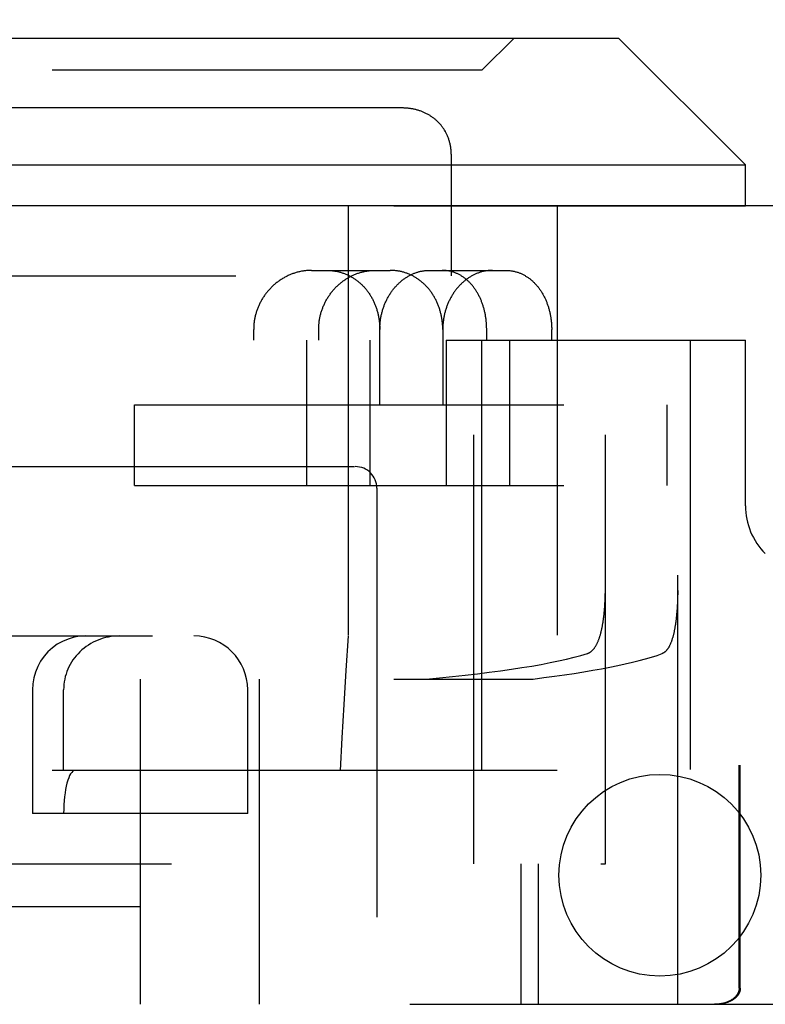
# Model space of a CAD drawing. Header units: inches. Extents: x 0 to 72.6, y 0 to 47.
# Tile 9 of 16: x 32.754 to 33.447, y 9.264 to 10.18. Entities that reach past the tile are written whole.
import ezdxf

# ---------------------------------------------------------------- set-up
doc = ezdxf.new("R2010")
doc.units = ezdxf.units.IN
doc.header["$LTSCALE"] = 3.990854
doc.header["$MEASUREMENT"] = 0
doc.linetypes.add('HIDDEN', pattern=[0.2, 0.1, -0.1])
doc.layers.get('0').update_dxf_attribs({"linetype": 'CONTINUOUS'})
for name, color, linetype in [('02___PRT_ALL_AXES', 7, 'CONTINUOUS'), ('DEFAULT_2', 8, 'HIDDEN'), ('DIMENSIONS', 7, 'CONTINUOUS')]:
    doc.layers.add(name, color=color, linetype=linetype)
doc.styles.get("Standard").update_dxf_attribs({"font": 'arial.ttf'})
doc.dimstyles.new('DIMSTYLE_1', dxfattribs={"dimtxt": 0.320122, "dimasz": 0.426829, "dimexe": 0.09, "dimexo": 0.07, "dimgap": 0.0375, "dimtad": 0, "dimtih": 1, "dimtoh": 1, "dimzin": 4, "dimdsep": 46, "dimtxsty": 'Standard', "dimblk": '_FILLED', "dimblk1": '_FILLED', "dimblk2": '_FILLED', "dimcen": 0.09, "dimazin": 1, "dimtfac": 1, "dimtofl": 0, "dimtmove": 0, "dimatfit": 3, "dimldrblk": '_FILLED', "dimfxl": 1, "dimtolj": 1, "dimtzin": 4, "dimarcsym": 0})

# ---------------------------------------------------------------- blocks, each defined once
blk = doc.blocks.new('_FILLED')
at = {"color": 0, "linetype": 'ByBlock'}
blk.add_solid([(0, 0), (-1, 0.2), (-1, -0.2)], dxfattribs=at)
blk = doc.blocks.new('*D17')
at = {"layer": 'DIMENSIONS', "color": 2, "linetype": 'Continuous'}
for p, q in [((14.2239, 10.19372), (14.2239, 10.9727)), ((34.5989, 10.19372), (34.5989, 10.9727)), ((14.2239, 10.58855), (22.96015, 10.58855)), ((34.5989, 10.58855), (25.86266, 10.58855))]:
    blk.add_line(p, q, dxfattribs=at)
at = {"layer": 'DIMENSIONS', "color": 2, "linetype": 'Continuous', "xscale": 0.4268292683, "yscale": 0.4268292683, "zscale": 0.4268292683, "rotation": 180}
blk.add_blockref('_FILLED', (14.2239, 10.58855), dxfattribs=at)
at = {"layer": 'DIMENSIONS', "color": 2, "linetype": 'Continuous', "xscale": 0.4268292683, "yscale": 0.4268292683, "zscale": 0.4268292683}
blk.add_blockref('_FILLED', (34.5989, 10.58855), dxfattribs=at)
at = {"layer": 'DIMENSIONS', "color": 2, "linetype": 'Continuous', "insert": (24.4114, 10.74861), "char_height": 0.320122, "width": 2.5823964, "attachment_point": 2, "line_spacing_factor": 0.9}
blk.add_mtext('20.38 DOOR', dxfattribs=at)

msp = doc.modelspace()

# ---------------------------------------------------------------- linework, layer by layer
at = {"color": 7, "linetype": 'Continuous'}
for p, q in [((32.4214, 10.16294), (33.3104, 10.16294)), ((33.3104, 10.16294), (33.4284, 10.04494)), ((32.3034, 10.04494), (33.4284, 10.04494))]:
    msp.add_line(p, q, dxfattribs=at)
at = {"color": 3, "linetype": 'Continuous'}
msp.add_line((34.4869, 10.00694), (14.3359, 10.00694), dxfattribs=at)
msp.add_circle((33.3489, 9.38444), 0.09375, dxfattribs=at)
at = {"layer": '02___PRT_ALL_AXES', "color": 7, "linetype": 'Continuous'}
msp.add_line((33.4284, 10.00694), (33.4284, 10.04494), dxfattribs=at)
at = {"layer": '02___PRT_ALL_AXES', "color": 8, "linetype": 'HIDDEN'}
for p, q in [((32.3034, 10.00694), (33.4284, 10.00694)), ((33.05912, 10.00694), (33.05912, 9.48194)), ((33.2534, 10.00694), (33.2534, 9.48194)), ((33.1759, 9.39494), (33.1759, 9.94194)), ((32.7659, 9.55694), (32.7659, 9.44194)), ((32.9659, 9.44194), (32.9659, 9.55694)), ((33.2534, 9.48194), (33.05912, 9.48194)), ((32.9659, 9.44194), (32.7659, 9.44194))]:
    msp.add_line(p, q, dxfattribs=at)
at = {"layer": 'DEFAULT_2', "color": 8, "linetype": 'HIDDEN'}
for p, q in [((33.1834, 10.13294), (33.2134, 10.16294)), ((33.1834, 10.13294), (32.5484, 10.13294)), ((33.1834, 9.48194), (33.1834, 10.13294)), ((33.10925, 10.09794), (32.62256, 10.09794)), ((33.12828, 10.09437), (33.12761, 10.09463)), ((33.13219, 10.09258), (33.13155, 10.0929)), ((33.13346, 10.0919), (33.13283, 10.09225)), ((33.13651, 10.09003), (33.13591, 10.09043)), ((33.15067, 10.07392), (33.15034, 10.07459)), ((33.1513, 10.07258), (33.15099, 10.07325)), ((33.15411, 10.06384), (33.15394, 10.06461)), ((33.15503, 10.05489), (33.15503, 9.94194)), ((33.05912, 10.00694), (33.05912, 9.60694)), ((33.02527, 9.94694), (33.09818, 9.94694)), ((33.13458, 9.94694), (33.20559, 9.94694)), ((32.5559, 9.94194), (33.1759, 9.94194)), ((32.97145, 9.88194), (32.97145, 9.89194)), ((33.03187, 9.88194), (33.03187, 9.89194)), ((33.08865, 9.82194), (33.08865, 9.89194)), ((33.14715, 9.89194), (33.14715, 9.82194)), ((33.18796, 9.88194), (33.18796, 9.89194)), ((33.24838, 9.88194), (33.24838, 9.89194)), ((32.30843, 9.88194), (33.07969, 9.88194)), ((33.02052, 9.88194), (33.02052, 9.74694)), ((33.07969, 9.74694), (33.07969, 9.88194)), ((33.15043, 9.88194), (33.4284, 9.88194)), ((33.15043, 9.88194), (33.15043, 9.74694)), ((33.2096, 9.74694), (33.2096, 9.88194)), ((33.29824, 9.39494), (33.29824, 9.88194)), ((33.36547, 9.26444), (33.36547, 9.88194)), ((33.3769, 9.88194), (33.3769, 9.26444)), ((33.4284, 9.72804), (33.4284, 9.88194)), ((32.86065, 9.82194), (33.35565, 9.82194)), ((32.86065, 9.74694), (32.86065, 9.82194)), ((33.25378, 9.74694), (33.25378, 9.82194)), ((33.35565, 9.74694), (33.35565, 9.82194)), ((32.6659, 9.76444), (33.0659, 9.76444)), ((32.86065, 9.74694), (33.35565, 9.74694)), ((33.0859, 9.74444), (33.0859, 9.26444)), ((33.29805, 9.64073), (33.29812, 9.64244)), ((33.29812, 9.64244), (33.29816, 9.64415)), ((33.29816, 9.64415), (33.2982, 9.64587)), ((33.2982, 9.64587), (33.29823, 9.64759)), ((33.29823, 9.64759), (33.29824, 9.64931)), ((33.36536, 9.64242), (33.36531, 9.64071)), ((33.3654, 9.64413), (33.36536, 9.64242)), ((33.36544, 9.64586), (33.3654, 9.64413)), ((33.36546, 9.64758), (33.36544, 9.64586)), ((33.36547, 9.64931), (33.36546, 9.64758)), ((33.29756, 9.63234), (33.29768, 9.634)), ((33.29768, 9.634), (33.29779, 9.63566)), ((33.29779, 9.63566), (33.29789, 9.63734)), ((33.29789, 9.63734), (33.29798, 9.63903)), ((33.29798, 9.63903), (33.29805, 9.64073)), ((33.36488, 9.6323), (33.36476, 9.63066)), ((33.36498, 9.63396), (33.36488, 9.6323)), ((33.36508, 9.63563), (33.36498, 9.63396)), ((33.36517, 9.63731), (33.36508, 9.63563)), ((33.36524, 9.639), (33.36517, 9.63731)), ((33.36531, 9.64071), (33.36524, 9.639)), ((33.36448, 9.62742), (33.36433, 9.62583)), ((33.36463, 9.62903), (33.36448, 9.62742)), ((33.36476, 9.63066), (33.36463, 9.62903)), ((32.4784, 9.60694), (33.2534, 9.60694)), ((32.3034, 9.56694), (33.23103, 9.56694)), ((32.8659, 9.56694), (32.8659, 9.26444)), ((32.9769, 9.26444), (32.9769, 9.56694)), ((32.79484, 9.48194), (32.79484, 9.55694)), ((34.15386, 9.48694), (33.42256, 9.48694)), ((33.42256, 9.27944), (33.42256, 9.48694)), ((33.42363, 9.27944), (33.42363, 9.48694)), ((33.1834, 9.48194), (32.5484, 9.48194)), ((32.4959, 9.39494), (33.29824, 9.39494)), ((33.21994, 9.26444), (33.21994, 9.39494)), ((33.2359, 9.39494), (33.2359, 9.26444)), ((32.8659, 9.35494), (32.58212, 9.35494)), ((32.3184, 9.26444), (34.22886, 9.26444))]:
    msp.add_line(p, q, dxfattribs=at)
for points in [[(33.15099, 10.07326), (33.15067, 10.07393), (33.15033, 10.07459), (33.14999, 10.07524), (33.14964, 10.07589), (33.14927, 10.07653), (33.1489, 10.07715), (33.14851, 10.07778), (33.14811, 10.07839), (33.14771, 10.07899), (33.14729, 10.07959), (33.14687, 10.08018), (33.14643, 10.08075), (33.14598, 10.08132), (33.14553, 10.08189), (33.14507, 10.08244), (33.14459, 10.08298), (33.14411, 10.08352), (33.14362, 10.08404), (33.14312, 10.08456), (33.14261, 10.08507), (33.1421, 10.08557), (33.14157, 10.08606), (33.14104, 10.08654), (33.1405, 10.08701), (33.13995, 10.08747), (33.13939, 10.08792), (33.13883, 10.08836), (33.13826, 10.0888), (33.13768, 10.08922), (33.1371, 10.08963), (33.13651, 10.09004), (33.13591, 10.09043), (33.1353, 10.09081), (33.13469, 10.09119), (33.13408, 10.09155), (33.13345, 10.0919), (33.13282, 10.09225), (33.13219, 10.09258), (33.13155, 10.0929), (33.13091, 10.09322), (33.13026, 10.09352), (33.1296, 10.09382), (33.12894, 10.0941), (33.12828, 10.09437), (33.12761, 10.09463), (33.12694, 10.09489), (33.12626, 10.09513), (33.12558, 10.09536), (33.1249, 10.09558), (33.12421, 10.0958), (33.12352, 10.096), (33.12283, 10.09619), (33.12213, 10.09637), (33.12143, 10.09654), (33.12073, 10.0967), (33.12003, 10.09686), (33.11932, 10.097), (33.11861, 10.09713), (33.1179, 10.09725), (33.11718, 10.09736), (33.11646, 10.09746), (33.11574, 10.09755), (33.11502, 10.09764), (33.1143, 10.09771), (33.11358, 10.09777), (33.11285, 10.09782), (33.11212, 10.09787), (33.11139, 10.0979), (33.11066, 10.09792), (33.10993, 10.09794), (33.10925, 10.09794)], [(33.11503, 10.09764), (33.1143, 10.09771), (33.11358, 10.09777), (33.11285, 10.09782), (33.11213, 10.09787), (33.1114, 10.0979)], [(33.1179, 10.09725), (33.11718, 10.09736), (33.11647, 10.09746)], [(33.12073, 10.0967), (33.12003, 10.09685), (33.11932, 10.097)], [(33.12627, 10.09513), (33.12559, 10.09536), (33.1249, 10.09558), (33.12422, 10.09579), (33.12353, 10.096), (33.12283, 10.09619), (33.12214, 10.09637)], [(33.13091, 10.09322), (33.13026, 10.09352), (33.1296, 10.09381), (33.12895, 10.0941)], [(33.14158, 10.08605), (33.14104, 10.08653), (33.1405, 10.087), (33.13995, 10.08747), (33.1394, 10.08792), (33.13883, 10.08836)], [(33.1446, 10.08298), (33.14411, 10.08351), (33.14362, 10.08404), (33.14312, 10.08456)], [(33.14771, 10.07899), (33.14729, 10.07959), (33.14687, 10.08017), (33.14643, 10.08075)], [(33.14999, 10.07524), (33.14964, 10.07588), (33.14927, 10.07652), (33.1489, 10.07715)], [(33.15503, 10.05489), (33.15502, 10.05574), (33.15499, 10.05658), (33.15495, 10.05742), (33.15489, 10.05825), (33.15482, 10.05907), (33.15474, 10.05988), (33.15464, 10.06069), (33.15453, 10.06149), (33.1544, 10.06228), (33.15426, 10.06306), (33.15411, 10.06384), (33.15394, 10.06461), (33.15376, 10.06537), (33.15357, 10.06613), (33.15337, 10.06688), (33.15315, 10.06762), (33.15292, 10.06835), (33.15268, 10.06907), (33.15243, 10.06979), (33.15216, 10.0705), (33.15189, 10.0712), (33.1516, 10.07189), (33.1513, 10.07258)], [(33.15315, 10.06761), (33.15292, 10.06835), (33.15268, 10.06907), (33.15243, 10.06979), (33.15216, 10.0705), (33.15189, 10.0712)], [(33.15474, 10.05988), (33.15464, 10.06068), (33.15453, 10.06148), (33.1544, 10.06228)], [(33.15499, 10.05658), (33.15495, 10.05741), (33.15489, 10.05824), (33.15482, 10.05906)], [(33.02527, 9.94694), (33.02448, 9.94694), (33.02368, 9.94692), (33.02289, 9.94688), (33.0221, 9.94684), (33.02131, 9.94678), (33.02051, 9.94671), (33.01972, 9.94663), (33.01893, 9.94654), (33.01814, 9.94643), (33.01734, 9.94631), (33.01655, 9.94617), (33.01576, 9.94603), (33.01497, 9.94587), (33.01418, 9.9457), (33.0134, 9.94551), (33.01261, 9.94532), (33.01183, 9.94511), (33.01105, 9.94489), (33.01027, 9.94465), (33.00949, 9.94441), (33.00872, 9.94415), (33.00795, 9.94388), (33.00719, 9.94359), (33.00642, 9.9433), (33.00566, 9.94299), (33.00491, 9.94267), (33.00415, 9.94234), (33.00341, 9.942), (33.00266, 9.94164), (33.00192, 9.94127), (33.00119, 9.9409), (33.00046, 9.94051), (32.99974, 9.9401), (32.99902, 9.93969), (32.99831, 9.93927), (32.9976, 9.93883), (32.9969, 9.93839), (32.9962, 9.93793), (32.99552, 9.93746), (32.99484, 9.93699), (32.99416, 9.9365), (32.99349, 9.936), (32.99283, 9.93549), (32.99218, 9.93497), (32.99154, 9.93444), (32.9909, 9.9339), (32.99027, 9.93336), (32.98965, 9.9328), (32.98904, 9.93223), (32.98843, 9.93166), (32.98784, 9.93107), (32.98725, 9.93048), (32.98667, 9.92988), (32.9861, 9.92927), (32.98554, 9.92865), (32.98499, 9.92802), (32.98445, 9.92739), (32.98392, 9.92675), (32.9834, 9.9261), (32.98289, 9.92544), (32.98239, 9.92478), (32.9819, 9.92411), (32.98142, 9.92343), (32.98095, 9.92274), (32.98049, 9.92205), (32.98004, 9.92136), (32.9796, 9.92065), (32.97917, 9.91994), (32.97876, 9.91923), (32.97835, 9.91851), (32.97795, 9.91778), (32.97757, 9.91705), (32.9772, 9.91632), (32.97684, 9.91558), (32.97649, 9.91483), (32.97615, 9.91408), (32.97582, 9.91333), (32.97551, 9.91257), (32.9752, 9.91181), (32.97491, 9.91104), (32.97463, 9.91027), (32.97436, 9.9095), (32.9741, 9.90872), (32.97386, 9.90795), (32.97362, 9.90716), (32.9734, 9.90638), (32.97319, 9.90559), (32.97299, 9.9048), (32.97281, 9.90401), (32.97263, 9.90321), (32.97247, 9.90242), (32.97232, 9.90162), (32.97218, 9.90082), (32.97206, 9.90002), (32.97194, 9.89921), (32.97184, 9.89841), (32.97175, 9.8976), (32.97167, 9.8968), (32.9716, 9.89599), (32.97155, 9.89518), (32.97151, 9.89437), (32.97148, 9.89356), (32.97146, 9.89275), (32.97145, 9.89194)], [(33.03187, 9.89194), (33.03187, 9.89276), (33.03189, 9.89358), (33.03192, 9.89439), (33.03196, 9.89521), (33.03202, 9.89603), (33.03208, 9.89684), (33.03216, 9.89766), (33.03225, 9.89847), (33.03235, 9.89928), (33.03246, 9.90009), (33.03259, 9.9009), (33.03273, 9.90171), (33.03287, 9.90251), (33.03303, 9.90332), (33.03321, 9.90412), (33.03339, 9.90492), (33.03358, 9.90571), (33.03379, 9.9065), (33.03401, 9.90729), (33.03424, 9.90808), (33.03448, 9.90887), (33.03473, 9.90965), (33.035, 9.91042), (33.03527, 9.9112), (33.03556, 9.91196), (33.03586, 9.91273), (33.03617, 9.91349), (33.03649, 9.91425), (33.03682, 9.915), (33.03716, 9.91575), (33.03752, 9.91649), (33.03788, 9.91722), (33.03826, 9.91796), (33.03864, 9.91868), (33.03904, 9.9194), (33.03945, 9.92012), (33.03987, 9.92082), (33.0403, 9.92153), (33.04073, 9.92222), (33.04118, 9.92291), (33.04164, 9.92359), (33.04211, 9.92427), (33.04259, 9.92494), (33.04308, 9.9256), (33.04358, 9.92626), (33.04408, 9.9269), (33.0446, 9.92754), (33.04513, 9.92817), (33.04566, 9.9288), (33.04621, 9.92941), (33.04676, 9.93002), (33.04732, 9.93061), (33.04789, 9.9312), (33.04847, 9.93178), (33.04906, 9.93236), (33.04966, 9.93292), (33.05026, 9.93347), (33.05087, 9.93401), (33.05149, 9.93455), (33.05212, 9.93507), (33.05275, 9.93559), (33.05339, 9.93609), (33.05404, 9.93659), (33.05469, 9.93707), (33.05536, 9.93754), (33.05602, 9.93801), (33.0567, 9.93846), (33.05738, 9.9389), (33.05806, 9.93933), (33.05876, 9.93975), (33.05945, 9.94016), (33.06016, 9.94056), (33.06087, 9.94094), (33.06158, 9.94132), (33.0623, 9.94168), (33.06302, 9.94203), (33.06375, 9.94237), (33.06448, 9.9427), (33.06521, 9.94302), (33.06595, 9.94332), (33.06669, 9.94362), (33.06744, 9.9439), (33.06819, 9.94417), (33.06894, 9.94442), (33.0697, 9.94467), (33.07046, 9.9449), (33.07122, 9.94512), (33.07198, 9.94533), (33.07274, 9.94552), (33.07351, 9.9457), (33.07428, 9.94587), (33.07505, 9.94603), (33.07582, 9.94618), (33.07659, 9.94631), (33.07737, 9.94643), (33.07814, 9.94654), (33.07892, 9.94663), (33.07969, 9.94671), (33.08047, 9.94678), (33.08125, 9.94684), (33.08202, 9.94688), (33.0828, 9.94692), (33.08357, 9.94694), (33.08435, 9.94694)], [(33.03932, 9.94694), (33.04009, 9.94694), (33.04086, 9.94692), (33.04163, 9.94689), (33.0424, 9.94684), (33.04316, 9.94679), (33.04392, 9.94672), (33.04469, 9.94663), (33.04544, 9.94654), (33.0462, 9.94644), (33.04696, 9.94632), (33.04771, 9.94619), (33.04846, 9.94604), (33.0492, 9.94589), (33.04995, 9.94572), (33.05069, 9.94554), (33.05142, 9.94535), (33.05215, 9.94514), (33.05288, 9.94493), (33.05361, 9.9447), (33.05433, 9.94446), (33.05505, 9.94421), (33.05576, 9.94394), (33.05647, 9.94367), (33.05718, 9.94338), (33.05787, 9.94308), (33.05857, 9.94277), (33.05926, 9.94245), (33.05994, 9.94211), (33.06062, 9.94177), (33.0613, 9.94141), (33.06197, 9.94105), (33.06263, 9.94067), (33.06329, 9.94028), (33.06394, 9.93988), (33.06458, 9.93946), (33.06522, 9.93904), (33.06585, 9.93861), (33.06648, 9.93817), (33.0671, 9.93771), (33.06771, 9.93725), (33.06832, 9.93677), (33.06892, 9.93628), (33.06951, 9.93579), (33.0701, 9.93528), (33.07067, 9.93477), (33.07124, 9.93424), (33.07181, 9.93371), (33.07236, 9.93316), (33.07291, 9.93261), (33.07345, 9.93204), (33.07398, 9.93147), (33.07451, 9.93089), (33.07502, 9.9303), (33.07553, 9.9297), (33.07603, 9.92909), (33.07652, 9.92847), (33.077, 9.92785), (33.07748, 9.92721), (33.07794, 9.92657), (33.0784, 9.92592), (33.07885, 9.92527), (33.07928, 9.9246), (33.07971, 9.92393), (33.08013, 9.92325), (33.08054, 9.92256), (33.08094, 9.92186), (33.08134, 9.92116), (33.08172, 9.92046), (33.08209, 9.91974), (33.08245, 9.91902), (33.08281, 9.91829), (33.08315, 9.91756), (33.08348, 9.91682), (33.08381, 9.91607), (33.08412, 9.91532), (33.08442, 9.91457), (33.08472, 9.91381), (33.085, 9.91304), (33.08527, 9.91227), (33.08554, 9.91149), (33.08579, 9.91071), (33.08603, 9.90993), (33.08626, 9.90914), (33.08648, 9.90834), (33.08669, 9.90755), (33.08689, 9.90675), (33.08708, 9.90594), (33.08726, 9.90514), (33.08743, 9.90433), (33.08759, 9.90351), (33.08773, 9.9027), (33.08787, 9.90188), (33.088, 9.90106), (33.08811, 9.90024), (33.08821, 9.89941), (33.08831, 9.89859), (33.08839, 9.89776), (33.08846, 9.89693), (33.08852, 9.8961), (33.08857, 9.89527), (33.08861, 9.89444), (33.08863, 9.89361), (33.08865, 9.89277), (33.08865, 9.89194)], [(33.08865, 9.89194), (33.08866, 9.89277), (33.08868, 9.89361), (33.0887, 9.89444), (33.08874, 9.89527), (33.08879, 9.8961), (33.08885, 9.89693), (33.08892, 9.89776), (33.089, 9.89859), (33.0891, 9.89941), (33.0892, 9.90024), (33.08931, 9.90106), (33.08944, 9.90188), (33.08957, 9.9027), (33.08972, 9.90351), (33.08988, 9.90433), (33.09004, 9.90514), (33.09022, 9.90594), (33.09041, 9.90675), (33.09061, 9.90755), (33.09082, 9.90834), (33.09104, 9.90914), (33.09127, 9.90993), (33.09151, 9.91071), (33.09176, 9.91149), (33.09202, 9.91227), (33.09229, 9.91304), (33.09257, 9.91381), (33.09286, 9.91457), (33.09316, 9.91532), (33.09347, 9.91607), (33.09379, 9.91682), (33.09411, 9.91756), (33.09445, 9.91829), (33.0948, 9.91902), (33.09515, 9.91974), (33.09552, 9.92046), (33.09589, 9.92116), (33.09628, 9.92187), (33.09667, 9.92256), (33.09707, 9.92325), (33.09748, 9.92393), (33.0979, 9.9246), (33.09832, 9.92527), (33.09876, 9.92592), (33.0992, 9.92657), (33.09965, 9.92721), (33.10011, 9.92785), (33.10057, 9.92847), (33.10104, 9.92909), (33.10153, 9.9297), (33.10201, 9.9303), (33.10251, 9.93089), (33.10301, 9.93147), (33.10352, 9.93204), (33.10404, 9.93261), (33.10456, 9.93316), (33.10509, 9.93371), (33.10562, 9.93424), (33.10616, 9.93477), (33.10671, 9.93528), (33.10727, 9.93579), (33.10782, 9.93629), (33.10839, 9.93677), (33.10896, 9.93725), (33.10954, 9.93771), (33.11012, 9.93817), (33.1107, 9.93861), (33.11129, 9.93904), (33.11189, 9.93947), (33.11249, 9.93988), (33.1131, 9.94028), (33.1137, 9.94067), (33.11432, 9.94105), (33.11494, 9.94141), (33.11556, 9.94177), (33.11618, 9.94212), (33.11681, 9.94245), (33.11744, 9.94277), (33.11808, 9.94308), (33.11872, 9.94338), (33.11936, 9.94367), (33.12, 9.94394), (33.12065, 9.94421), (33.1213, 9.94446), (33.12195, 9.9447), (33.1226, 9.94493), (33.12326, 9.94514), (33.12392, 9.94535), (33.12458, 9.94554), (33.12524, 9.94572), (33.1259, 9.94589), (33.12656, 9.94604), (33.12723, 9.94619), (33.1279, 9.94632), (33.12856, 9.94644), (33.12923, 9.94654), (33.1299, 9.94663), (33.13057, 9.94672), (33.13124, 9.94679), (33.13191, 9.94684), (33.13258, 9.94689), (33.13324, 9.94692), (33.13391, 9.94694), (33.13458, 9.94694)], [(33.14715, 9.89194), (33.14715, 9.89277), (33.14713, 9.89361), (33.14711, 9.89444), (33.14707, 9.89527), (33.14702, 9.8961), (33.14696, 9.89693), (33.14689, 9.89775), (33.14681, 9.89858), (33.14671, 9.89941), (33.14661, 9.90023), (33.1465, 9.90105), (33.14637, 9.90187), (33.14624, 9.90269), (33.14609, 9.9035), (33.14593, 9.90431), (33.14576, 9.90512), (33.14559, 9.90593), (33.1454, 9.90673), (33.1452, 9.90753), (33.14499, 9.90833), (33.14477, 9.90912), (33.14454, 9.90991), (33.1443, 9.91069), (33.14404, 9.91147), (33.14378, 9.91225), (33.14351, 9.91302), (33.14323, 9.91379), (33.14294, 9.91455), (33.14263, 9.9153), (33.14232, 9.91605), (33.142, 9.9168), (33.14167, 9.91754), (33.14132, 9.91827), (33.14097, 9.919), (33.14061, 9.91972), (33.14024, 9.92043), (33.13986, 9.92114), (33.13947, 9.92184), (33.13907, 9.92254), (33.13866, 9.92322), (33.13824, 9.9239), (33.13781, 9.92458), (33.13738, 9.92524), (33.13693, 9.9259), (33.13648, 9.92655), (33.13601, 9.92719), (33.13554, 9.92783), (33.13506, 9.92845), (33.13457, 9.92907), (33.13407, 9.92968), (33.13357, 9.93028), (33.13306, 9.93087), (33.13253, 9.93145), (33.132, 9.93203), (33.13147, 9.93259), (33.13092, 9.93314), (33.13037, 9.93369), (33.12981, 9.93422), (33.12924, 9.93475), (33.12867, 9.93527), (33.12808, 9.93577), (33.1275, 9.93627), (33.1269, 9.93676), (33.1263, 9.93723), (33.12569, 9.9377), (33.12507, 9.93815), (33.12445, 9.9386), (33.12382, 9.93903), (33.12319, 9.93945), (33.12254, 9.93987), (33.1219, 9.94027), (33.12124, 9.94066), (33.12059, 9.94104), (33.11992, 9.94141), (33.11925, 9.94176), (33.11858, 9.94211), (33.1179, 9.94244), (33.11722, 9.94277), (33.11653, 9.94308), (33.11583, 9.94338), (33.11514, 9.94366), (33.11443, 9.94394), (33.11373, 9.9442), (33.11301, 9.94446), (33.1123, 9.9447), (33.11158, 9.94493), (33.11086, 9.94514), (33.11013, 9.94535), (33.1094, 9.94554), (33.10867, 9.94572), (33.10794, 9.94589), (33.1072, 9.94604), (33.10646, 9.94619), (33.10571, 9.94632), (33.10497, 9.94643), (33.10422, 9.94654), (33.10347, 9.94663), (33.10272, 9.94672), (33.10196, 9.94679), (33.10121, 9.94684), (33.10045, 9.94689), (33.09969, 9.94692), (33.09894, 9.94694), (33.09818, 9.94694)], [(33.18796, 9.89194), (33.18796, 9.89275), (33.18794, 9.89356), (33.18792, 9.89437), (33.18789, 9.89518), (33.18785, 9.89599), (33.18781, 9.8968), (33.18775, 9.8976), (33.18769, 9.89841), (33.18761, 9.89921), (33.18753, 9.90002), (33.18744, 9.90082), (33.18734, 9.90162), (33.18723, 9.90242), (33.18712, 9.90321), (33.18699, 9.90401), (33.18686, 9.9048), (33.18672, 9.90559), (33.18657, 9.90638), (33.18641, 9.90716), (33.18624, 9.90794), (33.18607, 9.90872), (33.18588, 9.9095), (33.18569, 9.91027), (33.18549, 9.91104), (33.18528, 9.91181), (33.18506, 9.91257), (33.18483, 9.91333), (33.1846, 9.91408), (33.18435, 9.91483), (33.1841, 9.91558), (33.18384, 9.91632), (33.18357, 9.91705), (33.18329, 9.91778), (33.183, 9.91851), (33.18271, 9.91923), (33.18241, 9.91994), (33.1821, 9.92065), (33.18178, 9.92136), (33.18145, 9.92205), (33.18111, 9.92274), (33.18077, 9.92343), (33.18042, 9.92411), (33.18006, 9.92478), (33.17969, 9.92544), (33.17931, 9.9261), (33.17893, 9.92675), (33.17853, 9.92739), (33.17813, 9.92802), (33.17773, 9.92865), (33.17731, 9.92927), (33.17689, 9.92988), (33.17646, 9.93048), (33.17602, 9.93107), (33.17558, 9.93166), (33.17512, 9.93223), (33.17466, 9.9328), (33.1742, 9.93336), (33.17372, 9.9339), (33.17324, 9.93444), (33.17276, 9.93497), (33.17226, 9.93549), (33.17176, 9.936), (33.17126, 9.9365), (33.17074, 9.93699), (33.17022, 9.93746), (33.1697, 9.93793), (33.16917, 9.93839), (33.16863, 9.93883), (33.16809, 9.93927), (33.16754, 9.93969), (33.16698, 9.9401), (33.16642, 9.94051), (33.16586, 9.9409), (33.16529, 9.94127), (33.16471, 9.94164), (33.16413, 9.942), (33.16355, 9.94234), (33.16296, 9.94267), (33.16236, 9.94299), (33.16177, 9.9433), (33.16116, 9.94359), (33.16056, 9.94388), (33.15995, 9.94415), (33.15933, 9.94441), (33.15872, 9.94465), (33.1581, 9.94489), (33.15747, 9.94511), (33.15685, 9.94532), (33.15622, 9.94551), (33.15558, 9.9457), (33.15495, 9.94587), (33.15431, 9.94603), (33.15367, 9.94617), (33.15303, 9.94631), (33.15238, 9.94643), (33.15174, 9.94653), (33.15109, 9.94663), (33.15044, 9.94671), (33.14978, 9.94678), (33.14913, 9.94684), (33.14848, 9.94688), (33.14782, 9.94692), (33.14717, 9.94694), (33.14651, 9.94694)], [(33.19344, 9.94694), (33.19276, 9.94694), (33.19208, 9.94692), (33.1914, 9.94689), (33.19072, 9.94684), (33.19004, 9.94679), (33.18936, 9.94672), (33.18868, 9.94663), (33.188, 9.94654), (33.18733, 9.94643), (33.18665, 9.94632), (33.18597, 9.94619), (33.1853, 9.94604), (33.18463, 9.94589), (33.18395, 9.94572), (33.18328, 9.94554), (33.18262, 9.94535), (33.18195, 9.94514), (33.18129, 9.94493), (33.18062, 9.9447), (33.17996, 9.94446), (33.17931, 9.9442), (33.17865, 9.94394), (33.178, 9.94366), (33.17735, 9.94338), (33.17671, 9.94308), (33.17607, 9.94277), (33.17543, 9.94244), (33.17479, 9.94211), (33.17416, 9.94176), (33.17353, 9.94141), (33.17291, 9.94104), (33.17229, 9.94066), (33.17168, 9.94027), (33.17107, 9.93987), (33.17046, 9.93945), (33.16986, 9.93903), (33.16926, 9.9386), (33.16867, 9.93815), (33.16809, 9.9377), (33.16751, 9.93723), (33.16693, 9.93676), (33.16636, 9.93627), (33.1658, 9.93577), (33.16524, 9.93527), (33.16469, 9.93475), (33.16415, 9.93422), (33.16361, 9.93369), (33.16308, 9.93314), (33.16255, 9.93259), (33.16204, 9.93202), (33.16152, 9.93145), (33.16102, 9.93087), (33.16052, 9.93028), (33.16003, 9.92968), (33.15955, 9.92907), (33.15908, 9.92845), (33.15861, 9.92783), (33.15815, 9.92719), (33.1577, 9.92655), (33.15726, 9.9259), (33.15682, 9.92524), (33.15639, 9.92458), (33.15598, 9.9239), (33.15557, 9.92322), (33.15517, 9.92254), (33.15477, 9.92184), (33.15439, 9.92114), (33.15402, 9.92043), (33.15365, 9.91972), (33.15329, 9.919), (33.15295, 9.91827), (33.15261, 9.91754), (33.15228, 9.9168), (33.15196, 9.91605), (33.15165, 9.9153), (33.15135, 9.91455), (33.15106, 9.91379), (33.15078, 9.91302), (33.15051, 9.91225), (33.15025, 9.91147), (33.15, 9.91069), (33.14976, 9.90991), (33.14953, 9.90912), (33.14932, 9.90833), (33.14911, 9.90753), (33.14891, 9.90673), (33.14872, 9.90593), (33.14854, 9.90512), (33.14837, 9.90432), (33.14822, 9.9035), (33.14807, 9.90269), (33.14794, 9.90187), (33.14781, 9.90105), (33.1477, 9.90023), (33.1476, 9.89941), (33.1475, 9.89858), (33.14742, 9.89776), (33.14735, 9.89693), (33.14729, 9.8961), (33.14724, 9.89527), (33.1472, 9.89444), (33.14718, 9.89361), (33.14716, 9.89277), (33.14715, 9.89194)], [(33.20559, 9.94694), (33.20626, 9.94694), (33.20693, 9.94692), (33.2076, 9.94688), (33.20826, 9.94684), (33.20893, 9.94678), (33.20959, 9.94671), (33.21026, 9.94663), (33.21092, 9.94654), (33.21158, 9.94643), (33.21224, 9.94631), (33.21289, 9.94618), (33.21355, 9.94603), (33.2142, 9.94587), (33.21485, 9.9457), (33.21549, 9.94552), (33.21614, 9.94533), (33.21678, 9.94512), (33.21742, 9.9449), (33.21805, 9.94467), (33.21868, 9.94442), (33.21931, 9.94417), (33.21994, 9.9439), (33.22056, 9.94362), (33.22117, 9.94332), (33.22179, 9.94302), (33.22239, 9.9427), (33.223, 9.94237), (33.2236, 9.94203), (33.22419, 9.94168), (33.22478, 9.94132), (33.22537, 9.94094), (33.22595, 9.94056), (33.22652, 9.94016), (33.22709, 9.93975), (33.22766, 9.93933), (33.22822, 9.9389), (33.22877, 9.93846), (33.22932, 9.93801), (33.22986, 9.93754), (33.23039, 9.93707), (33.23092, 9.93659), (33.23144, 9.93609), (33.23196, 9.93559), (33.23247, 9.93507), (33.23297, 9.93455), (33.23347, 9.93402), (33.23396, 9.93347), (33.23444, 9.93292), (33.23492, 9.93236), (33.23539, 9.93178), (33.23585, 9.9312), (33.2363, 9.93062), (33.23675, 9.93002), (33.23719, 9.92941), (33.23762, 9.9288), (33.23804, 9.92817), (33.23846, 9.92754), (33.23887, 9.9269), (33.23927, 9.92626), (33.23966, 9.9256), (33.24005, 9.92494), (33.24042, 9.92427), (33.24079, 9.9236), (33.24115, 9.92291), (33.2415, 9.92222), (33.24185, 9.92153), (33.24218, 9.92083), (33.24251, 9.92012), (33.24282, 9.9194), (33.24313, 9.91868), (33.24344, 9.91796), (33.24373, 9.91723), (33.24401, 9.91649), (33.24429, 9.91575), (33.24455, 9.915), (33.24481, 9.91425), (33.24506, 9.91349), (33.2453, 9.91273), (33.24553, 9.91197), (33.24575, 9.9112), (33.24597, 9.91042), (33.24617, 9.90965), (33.24637, 9.90887), (33.24655, 9.90808), (33.24673, 9.90729), (33.2469, 9.9065), (33.24706, 9.90571), (33.24721, 9.90492), (33.24735, 9.90412), (33.24748, 9.90332), (33.2476, 9.90251), (33.24772, 9.90171), (33.24782, 9.9009), (33.24792, 9.90009), (33.24801, 9.89928), (33.24808, 9.89847), (33.24815, 9.89766), (33.24821, 9.89684), (33.24826, 9.89603), (33.2483, 9.89521), (33.24833, 9.89439), (33.24836, 9.89358), (33.24837, 9.89276), (33.24838, 9.89194)], [(33.28155, 9.5906), (33.28189, 9.59071), (33.28223, 9.59084), (33.28257, 9.59098), (33.2829, 9.59113), (33.28323, 9.5913), (33.28355, 9.59148), (33.28388, 9.59167), (33.2842, 9.59188), (33.28451, 9.59209), (33.28482, 9.59232), (33.28513, 9.59257), (33.28544, 9.59282), (33.28574, 9.59309), (33.28604, 9.59337), (33.28633, 9.59366), (33.28662, 9.59396), (33.28691, 9.59427), (33.28719, 9.5946), (33.28747, 9.59494), (33.28774, 9.59529), (33.28802, 9.59565), (33.28828, 9.59603), (33.28855, 9.59641), (33.28881, 9.59681), (33.28907, 9.59721), (33.28932, 9.59763), (33.28957, 9.59806), (33.28981, 9.5985), (33.29005, 9.59895), (33.29029, 9.59941), (33.29053, 9.59988), (33.29076, 9.60036), (33.29098, 9.60085), (33.29121, 9.60135), (33.29143, 9.60186), (33.29164, 9.60239), (33.29185, 9.60292), (33.29206, 9.60346), (33.29227, 9.60401), (33.29247, 9.60457), (33.29266, 9.60514), (33.29286, 9.60572), (33.29305, 9.6063), (33.29323, 9.6069), (33.29342, 9.6075), (33.29359, 9.60812), (33.29377, 9.60874), (33.29394, 9.60937), (33.29411, 9.61001), (33.29427, 9.61066), (33.29444, 9.61131), (33.29459, 9.61197), (33.29475, 9.61264), (33.2949, 9.61332), (33.29504, 9.61401), (33.29519, 9.6147), (33.29533, 9.6154), (33.29546, 9.61611), (33.2956, 9.61683), (33.29573, 9.61755), (33.29585, 9.61828), (33.29598, 9.61901), (33.2961, 9.61975), (33.29621, 9.6205), (33.29632, 9.62125), (33.29643, 9.62201), (33.29654, 9.62277), (33.29664, 9.62354), (33.29674, 9.62432), (33.29684, 9.6251), (33.29693, 9.62589), (33.29702, 9.62668), (33.29711, 9.62747), (33.29719, 9.62828), (33.29727, 9.62908), (33.29735, 9.62989), (33.29742, 9.6307), (33.29756, 9.63234)], [(33.36433, 9.62583), (33.36417, 9.62426), (33.36408, 9.62349), (33.36399, 9.62271), (33.3639, 9.62195), (33.3638, 9.62119), (33.36371, 9.62043), (33.36361, 9.61969), (33.3635, 9.61894), (33.36339, 9.61821), (33.36329, 9.61748), (33.36317, 9.61676), (33.36306, 9.61604), (33.36294, 9.61533), (33.36282, 9.61463), (33.36269, 9.61394), (33.36257, 9.61325), (33.36244, 9.61257), (33.3623, 9.6119), (33.36217, 9.61124), (33.36203, 9.61058), (33.36188, 9.60994), (33.36174, 9.6093), (33.36159, 9.60867), (33.36144, 9.60804), (33.36128, 9.60743), (33.36112, 9.60683), (33.36096, 9.60623), (33.3608, 9.60564), (33.36063, 9.60507), (33.36046, 9.6045), (33.36029, 9.60394), (33.36011, 9.60339), (33.35993, 9.60285), (33.35975, 9.60232), (33.35956, 9.6018), (33.35937, 9.60129), (33.35918, 9.60079), (33.35898, 9.6003), (33.35878, 9.59982), (33.35858, 9.59935), (33.35838, 9.59889), (33.35817, 9.59844), (33.35796, 9.59801), (33.35774, 9.59758), (33.35753, 9.59716), (33.3573, 9.59676), (33.35708, 9.59637), (33.35685, 9.59598), (33.35662, 9.59561), (33.35639, 9.59525), (33.35615, 9.59491), (33.35591, 9.59457), (33.35567, 9.59424), (33.35543, 9.59393), (33.35518, 9.59363), (33.35492, 9.59334), (33.35467, 9.59306), (33.35441, 9.5928), (33.35415, 9.59255), (33.35389, 9.59231), (33.35362, 9.59208), (33.35335, 9.59186), (33.35308, 9.59166), (33.3528, 9.59147), (33.35252, 9.59129), (33.35224, 9.59113), (33.35196, 9.59098), (33.35167, 9.59084), (33.35139, 9.59071), (33.35109, 9.5906)], [(32.81564, 9.60694), (32.81003, 9.60664), (32.80453, 9.6057), (32.79908, 9.60413), (32.79383, 9.60196), (32.78892, 9.59921), (32.78438, 9.59595), (32.78031, 9.59228), (32.77668, 9.58816), (32.77348, 9.58358), (32.77077, 9.57864), (32.76865, 9.5734), (32.76711, 9.56796), (32.7662, 9.56249), (32.7659, 9.55694)], [(33.05912, 9.60694), (33.05724, 9.57484), (33.05537, 9.54331), (33.05352, 9.51234), (33.05168, 9.48194)], [(33.42256, 9.27944), (33.42256, 9.27924), (33.42256, 9.27903), (33.42255, 9.27882), (33.42253, 9.27862), (33.42251, 9.27841), (33.42249, 9.27821), (33.42246, 9.278), (33.42243, 9.27779), (33.42239, 9.27758), (33.42235, 9.27737), (33.4223, 9.27716), (33.42225, 9.27695), (33.4222, 9.27674), (33.42214, 9.27653), (33.42207, 9.27632), (33.422, 9.2761), (33.42193, 9.27589), (33.42185, 9.27567), (33.42176, 9.27546), (33.42167, 9.27524), (33.42157, 9.27502), (33.42146, 9.2748), (33.42135, 9.27458), (33.42124, 9.27436), (33.42111, 9.27414), (33.42098, 9.27391), (33.42085, 9.27369), (33.4207, 9.27346), (33.42055, 9.27323), (33.42039, 9.27301), (33.42022, 9.27278), (33.42005, 9.27255), (33.41987, 9.27231), (33.41967, 9.27208), (33.41947, 9.27185), (33.41926, 9.27161), (33.41904, 9.27138), (33.41881, 9.27114), (33.41857, 9.27091), (33.41832, 9.27067), (33.41806, 9.27044), (33.41778, 9.2702), (33.4175, 9.26996), (33.4172, 9.26973), (33.4169, 9.26949), (33.41658, 9.26926), (33.41625, 9.26903), (33.4159, 9.2688), (33.41554, 9.26857), (33.41517, 9.26834), (33.41479, 9.26811), (33.41439, 9.26789), (33.41398, 9.26767), (33.41356, 9.26746), (33.41312, 9.26725), (33.41267, 9.26704), (33.4122, 9.26684), (33.41172, 9.26664), (33.41123, 9.26645), (33.41072, 9.26626), (33.4102, 9.26608), (33.40966, 9.26591), (33.40911, 9.26574), (33.40855, 9.26559), (33.40798, 9.26544), (33.4074, 9.2653), (33.4068, 9.26517), (33.40619, 9.26504), (33.40557, 9.26493), (33.40495, 9.26483), (33.40431, 9.26474), (33.40366, 9.26466), (33.40301, 9.2646), (33.40235, 9.26454), (33.40169, 9.2645), (33.40102, 9.26447), (33.40035, 9.26445), (33.39967, 9.26444)], [(33.42363, 9.27944), (33.42363, 9.27924), (33.42363, 9.27904), (33.42362, 9.27884), (33.4236, 9.27864), (33.42358, 9.27844), (33.42356, 9.27823), (33.42354, 9.27803), (33.42351, 9.27783), (33.42347, 9.27762), (33.42343, 9.27742), (33.42339, 9.27722), (33.42334, 9.27701), (33.42329, 9.2768), (33.42323, 9.2766), (33.42317, 9.27639), (33.4231, 9.27618), (33.42303, 9.27597), (33.42295, 9.27576), (33.42287, 9.27555), (33.42278, 9.27534), (33.42269, 9.27513), (33.42259, 9.27491), (33.42249, 9.2747), (33.42238, 9.27448), (33.42226, 9.27427), (33.42214, 9.27405), (33.42201, 9.27383), (33.42188, 9.27361), (33.42173, 9.27339), (33.42158, 9.27316), (33.42143, 9.27294), (33.42126, 9.27272), (33.42109, 9.27249), (33.42091, 9.27227), (33.42072, 9.27204), (33.42053, 9.27181), (33.42032, 9.27158), (33.4201, 9.27135), (33.41988, 9.27112), (33.41965, 9.27089), (33.4194, 9.27066), (33.41915, 9.27043), (33.41888, 9.2702), (33.41861, 9.26997), (33.41832, 9.26975), (33.41803, 9.26952), (33.41772, 9.26929), (33.4174, 9.26906), (33.41707, 9.26884), (33.41672, 9.26861), (33.41637, 9.26839), (33.416, 9.26817), (33.41562, 9.26795), (33.41522, 9.26774), (33.41482, 9.26753), (33.4144, 9.26732), (33.41396, 9.26712), (33.41352, 9.26692), (33.41306, 9.26672), (33.41258, 9.26653), (33.4121, 9.26635), (33.4116, 9.26617), (33.41109, 9.266), (33.41057, 9.26584), (33.41003, 9.26568), (33.40948, 9.26553), (33.40893, 9.26539), (33.40836, 9.26525), (33.40777, 9.26513), (33.40718, 9.26501), (33.40658, 9.26491), (33.40597, 9.26481), (33.40536, 9.26473), (33.40473, 9.26465), (33.4041, 9.26459), (33.40346, 9.26454), (33.40282, 9.26449), (33.40217, 9.26447), (33.40152, 9.26445), (33.40086, 9.26444)]]:
    msp.add_lwpolyline(points, dxfattribs=at)
for centre, radius, start, end in [((33.0659, 9.74444), 0.02, 0, 90), ((33.4914, 9.72804), 0.063, 180, 225), ((32.9159, 9.55694), 0.05, 0, 90)]:
    msp.add_arc(centre, radius, start, end, dxfattribs=at)
for centre, major_axis, ratio, start_param, end_param in [((32.84661, 9.55694), (0.05176, 0), 0.965926, 1.570796, 3.141593), ((32.8659, 9.60984), (0.4455, 0), 0.12, -0.931422, -0.368199), ((32.8659, 9.60984), (0.511, 0), 0.12, -0.77485, -0.319191), ((32.80556, 9.44194), (0, 0.04), 0.267949, 0, 1.570796)]:
    msp.add_ellipse(centre, major_axis=major_axis, ratio=ratio, start_param=start_param, end_param=end_param, dxfattribs=at)

# ---------------------------------------------------------------- dimensions: what is measured, and where the dimension line sits
at = {"layer": 'DIMENSIONS', "color": 2, "linetype": 'Continuous'}
dim = msp.add_linear_dim(base=(34.5989044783, 10.5885503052), p1=(14.2239044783, 10.1237223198), p2=(34.5989044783, 10.1237223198), text='<> DOOR', dimstyle='DIMSTYLE_1', dxfattribs=at)
dim.commit()
dim.dimension.update_dxf_attribs({"geometry": '*D17', "text_midpoint": (24.4114044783, 10.5885503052), "dimtype": 160})

doc.saveas('drawing.dxf')
